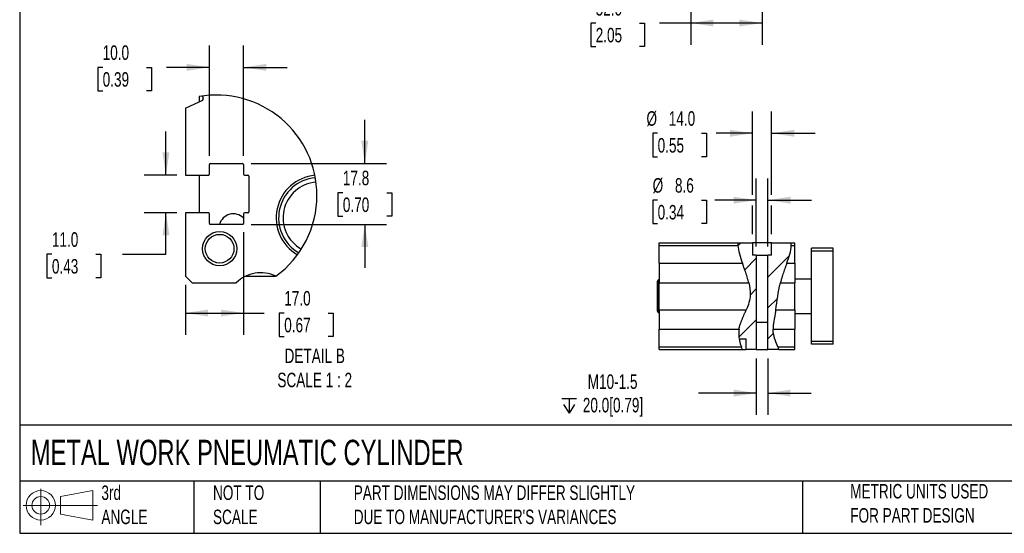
# Model space of a CAD drawing. Header units: millimetres. Extents: x 32 to 1365, y 32 to 1048.
# Tile 1 of 5: x 32 to 750, y 32 to 407. Entities that reach past the tile are written whole.
import ezdxf

# ---------------------------------------------------------------- set-up
doc = ezdxf.new("R2010")
doc.units = ezdxf.units.MM
doc.header["$LTSCALE"] = 5
doc.linetypes.add('SLD-Solid', pattern=[0])
doc.layers.add('DIMENSIONS', color=140, linetype='SLD-Solid', lineweight=25)
doc.layers.add('TEXT', color=140, linetype='SLD-Solid', lineweight=25)
doc.layers.add('HATCH', color=6, linetype='SLD-Solid')
doc.layers.add('SLD-DEFPOINTS', color=7, linetype='Continuous')
doc.styles.add('SLDTEXTSTYLE0', font='TXT', dxfattribs={"width": 0.7})
doc.dimstyles.new('SLDDIMSTYLE0', dxfattribs={"dimtxt": 10.790039, "dimasz": 16.51, "dimexe": 0, "dimexo": 0.0625, "dimgap": 2.69751, "dimtad": 0, "dimtih": 1, "dimtoh": 1, "dimrnd": 1e-09, "dimzin": 4, "dimdsep": 46, "dimtxsty": 'SLDTEXTSTYLE0', "dimsah": 1, "dimcen": 0.09, "dimadec": 0, "dimazin": 1, "dimtfac": 1, "dimtmove": 0, "dimatfit": 0, "dimfxl": 0, "dimfrac": 2, "dimtolj": 1, "dimtzin": 12, "dimarcsym": 0})
doc.dimstyles.new('SLDDIMSTYLE1', dxfattribs={"dimtxt": 10.790039, "dimasz": 16.51, "dimexe": 0, "dimexo": 0.0625, "dimgap": 2.69751, "dimtad": 0, "dimtih": 1, "dimtoh": 1, "dimrnd": 1e-09, "dimzin": 12, "dimdsep": 46, "dimtxsty": 'SLDTEXTSTYLE0', "dimsah": 1, "dimcen": 0.09, "dimadec": 0, "dimazin": 3, "dimtfac": 1, "dimtmove": 0, "dimatfit": 0, "dimfxl": 0, "dimfrac": 2, "dimtolj": 1, "dimtzin": 12, "dimarcsym": 0})
doc.dimstyles.new('SLDDIMSTYLE2', dxfattribs={"dimtxt": 10.790039, "dimasz": 16.51, "dimexe": 0, "dimexo": 0.0625, "dimgap": 2.69751, "dimtad": 0, "dimtih": 1, "dimtoh": 1, "dimrnd": 1e-09, "dimzin": 4, "dimdsep": 46, "dimtxsty": 'SLDTEXTSTYLE0', "dimsah": 1, "dimcen": 0.09, "dimadec": 0, "dimazin": 1, "dimtfac": 1, "dimtofl": 0, "dimtmove": 0, "dimatfit": 3, "dimfxl": 0, "dimfrac": 2, "dimtolj": 1, "dimtzin": 12, "dimarcsym": 0})
doc.dimstyles.new('SLDDIMSTYLE6', dxfattribs={"dimtxt": 10.790039, "dimasz": 16.51, "dimexe": 0, "dimexo": 0.0625, "dimgap": 2.69751, "dimtad": 0, "dimtih": 1, "dimtoh": 1, "dimlfac": 0.4, "dimrnd": 1e-09, "dimzin": 4, "dimdsep": 46, "dimtxsty": 'SLDTEXTSTYLE0', "dimsah": 1, "dimcen": 0.09, "dimadec": 0, "dimazin": 1, "dimtfac": 1, "dimtmove": 0, "dimatfit": 0, "dimfxl": 0, "dimfrac": 2, "dimtolj": 1, "dimtzin": 12, "dimarcsym": 0})
doc.dimstyles.new('SLDDIMSTYLE7', dxfattribs={"dimtxt": 10.790039, "dimasz": 16.51, "dimexe": 0, "dimexo": 0.0625, "dimgap": 2.69751, "dimtad": 0, "dimtih": 1, "dimtoh": 1, "dimlfac": 0.4, "dimrnd": 1e-09, "dimzin": 12, "dimdsep": 46, "dimtxsty": 'SLDTEXTSTYLE0', "dimsah": 1, "dimcen": 0.09, "dimadec": 0, "dimazin": 3, "dimtfac": 1, "dimtmove": 0, "dimatfit": 0, "dimfxl": 0, "dimfrac": 2, "dimtolj": 1, "dimtzin": 12, "dimarcsym": 0})
doc.dimstyles.new('SLDDIMSTYLE8', dxfattribs={"dimtxt": 10.790039, "dimasz": 16.51, "dimexe": 0, "dimexo": 0.0625, "dimgap": 2.69751, "dimtad": 0, "dimtih": 1, "dimtoh": 1, "dimlfac": 0.4, "dimrnd": 1e-09, "dimzin": 4, "dimdsep": 46, "dimtxsty": 'SLDTEXTSTYLE0', "dimsah": 1, "dimcen": 0.09, "dimadec": 0, "dimazin": 1, "dimtfac": 1, "dimtofl": 0, "dimtmove": 0, "dimatfit": 3, "dimfxl": 0, "dimfrac": 2, "dimtolj": 1, "dimtzin": 12, "dimarcsym": 0})

# ---------------------------------------------------------------- blocks, each defined once
blk = doc.blocks.new('Block11')
at = {"color": 7, "linetype": 'SLD-Solid', "lineweight": 18}
for p, q in [((12.94, 26.55), (12.94, 0)), ((27.4, 20.84), (50.88, 25.16)), ((50.88, 25.16), (50.88, 3.66)), ((0, 14.41), (54.37, 14.41)), ((27.4, 7.98), (27.4, 20.84)), ((27.4, 7.98), (50.88, 3.66))]:
    blk.add_line(p, q, dxfattribs=at)
for radius in [10.75, 6.43]:
    blk.add_circle((12.94, 14.41), radius, dxfattribs=at)
blk = doc.blocks.new('Block12')
at = {"layer": 'SLD-DEFPOINTS'}
blk.add_blockref('Block11', (0, 0), dxfattribs=at)
blk = doc.blocks.new('_D_6')
at = {"layer": 'DIMENSIONS'}
for p, q in [((521.65, 518.99), (521.65, 388.46)), ((573.65, 518.99), (573.65, 388.46)), ((452.21, 404.34), (448.59, 404.34)), ((448.59, 404.34), (448.59, 387.19)), ((484.28, 404.34), (487.9, 404.34)), ((487.9, 404.34), (487.9, 387.19)), ((521.65, 404.34), (498.89, 404.34)), ((573.65, 404.34), (521.65, 404.34)), ((448.59, 387.19), (452.21, 387.19)), ((487.9, 387.19), (484.28, 387.19))]:
    blk.add_line(p, q, dxfattribs=at)
for points in [[(521.65, 404.34), (538.16, 401.8), (538.16, 406.88)], [(573.65, 404.34), (557.14, 406.88), (557.14, 401.8)]]:
    blk.add_solid(points, dxfattribs=at)
at = {"layer": 'DIMENSIONS', "char_height": 10.583, "attachment_point": 1, "style": 'SLDTEXTSTYLE0'}
for s, insert in [('52.0', (452.21, 420.39)), ('2.05', (452.21, 400.83))]:
    blk.add_mtext(s, dxfattribs=dict(at, insert=insert))
blk = doc.blocks.new('_D_29')
at = {"layer": 'DIMENSIONS'}
for p, q in [((569.35, 241.2), (569.35, 290.88)), ((577.95, 241.2), (577.95, 290.88)), ((497.42, 275), (493.8, 275)), ((493.8, 275), (493.8, 257.85)), ((529.49, 275), (533.11, 275)), ((533.11, 275), (533.11, 257.85)), ((569.35, 275), (539.15, 275)), ((577.95, 275), (609.7, 275)), ((493.8, 257.85), (497.42, 257.85)), ((533.11, 257.85), (529.49, 257.85))]:
    blk.add_line(p, q, dxfattribs=at)
for points in [[(569.35, 275), (552.84, 277.54), (552.84, 272.46)], [(577.95, 275), (594.46, 272.46), (594.46, 277.54)]]:
    blk.add_solid(points, dxfattribs=at)
at = {"layer": 'DIMENSIONS', "char_height": 10.583, "attachment_point": 1, "style": 'SLDTEXTSTYLE0'}
for s, insert in [('%%c', (493.77, 291.06)), ('8.6', (510.06, 291.06)), ('0.34', (497.42, 271.5))]:
    blk.add_mtext(s, dxfattribs=dict(at, insert=insert))
blk = doc.blocks.new('_D_30')
at = {"layer": 'DIMENSIONS'}
for p, q in [((566.65, 278.81), (566.65, 339.72)), ((580.65, 278.81), (580.65, 339.72)), ((497.42, 323.85), (493.8, 323.85)), ((493.8, 323.85), (493.8, 306.7)), ((529.49, 323.85), (533.11, 323.85)), ((533.11, 323.85), (533.11, 306.7)), ((566.65, 323.85), (540.05, 323.85)), ((580.65, 323.85), (612.4, 323.85)), ((493.8, 306.7), (497.42, 306.7)), ((533.11, 306.7), (529.49, 306.7)), ((566.65, 250.2), (566.65, 271.19)), ((580.65, 250.2), (580.65, 271.19))]:
    blk.add_line(p, q, dxfattribs=at)
for points in [[(566.65, 323.85), (550.14, 326.39), (550.14, 321.31)], [(580.65, 323.85), (597.16, 321.31), (597.16, 326.39)]]:
    blk.add_solid(points, dxfattribs=at)
at = {"layer": 'DIMENSIONS', "char_height": 10.583, "attachment_point": 1, "style": 'SLDTEXTSTYLE0'}
for s, insert in [('%%c', (489.28, 339.91)), ('14.0', (505.57, 339.91)), ('0.55', (497.42, 320.34))]:
    blk.add_mtext(s, dxfattribs=dict(at, insert=insert))
blk = doc.blocks.new('SW_SYMBOL_HOLE_DEPTH')
at = {"layer": 'DIMENSIONS', "color": 0}
for p, q in [((0, 4375), (4000, 4375)), ((500, 2775), (2000, 375)), ((2000, 4375), (2000, 375)), ((3500, 2775), (2000, 375))]:
    blk.add_line(p, q, dxfattribs=at)
blk = doc.blocks.new('_D_31')
at = {"layer": 'DIMENSIONS'}
for p, q in [((569.46, 159.5), (569.46, 118.27)), ((577.84, 159.5), (577.84, 118.27)), ((569.46, 134.15), (527.14, 134.15)), ((577.84, 134.15), (609.59, 134.15))]:
    blk.add_line(p, q, dxfattribs=at)
for points in [[(569.46, 134.15), (552.95, 136.69), (552.95, 131.61)], [(577.84, 134.15), (594.35, 131.61), (594.35, 136.69)]]:
    blk.add_solid(points, dxfattribs=at)
at = {"layer": 'DIMENSIONS', "xscale": 0.002688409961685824, "yscale": 0.002688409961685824, "zscale": 0.002688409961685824}
blk.add_blockref('SW_SYMBOL_HOLE_DEPTH', (427.39, 118.43), dxfattribs=at)
at = {"layer": 'DIMENSIONS', "char_height": 10.583, "attachment_point": 1, "style": 'SLDTEXTSTYLE0'}
for s, insert in [('M10-1.5', (446.38, 147.79)), ('20.0[0.79]', (442.82, 130.64))]:
    blk.add_mtext(s, dxfattribs=dict(at, insert=insert))
blk = doc.blocks.new('_D_36')
at = {"layer": 'DIMENSIONS'}
for p, q in [((138.53, 293.32), (138.53, 325.07)), ((146.35, 293.32), (122.65, 293.32)), ((146.35, 265.82), (122.65, 265.82)), ((138.53, 235.5), (138.53, 265.82)), ((55.27, 235.5), (51.64, 235.5)), ((51.64, 235.5), (51.64, 218.35)), ((87.33, 235.5), (90.95, 235.5)), ((90.95, 235.5), (90.95, 218.35)), ((106.78, 235.5), (138.53, 235.5)), ((51.64, 218.35), (55.27, 218.35)), ((90.95, 218.35), (87.33, 218.35))]:
    blk.add_line(p, q, dxfattribs=at)
for points in [[(138.53, 293.32), (141.07, 309.83), (135.99, 309.83)], [(138.53, 265.82), (135.99, 249.31), (141.07, 249.31)]]:
    blk.add_solid(points, dxfattribs=at)
at = {"layer": 'DIMENSIONS', "char_height": 10.583, "attachment_point": 1, "style": 'SLDTEXTSTYLE0'}
for s, insert in [('11.0', (55.27, 251.56)), ('0.43', (55.27, 232))]:
    blk.add_mtext(s, dxfattribs=dict(at, insert=insert))
blk = doc.blocks.new('_D_37')
at = {"layer": 'DIMENSIONS'}
for p, q in [((283.68, 301.82), (283.68, 333.57)), ((200.8, 301.82), (299.55, 301.82)), ((267.64, 280.45), (264.02, 280.45)), ((264.02, 280.45), (264.02, 263.3)), ((299.71, 280.45), (303.33, 280.45)), ((303.33, 280.45), (303.33, 263.3)), ((264.02, 263.3), (267.64, 263.3)), ((303.33, 263.3), (299.71, 263.3)), ((200.8, 257.32), (299.55, 257.32)), ((283.68, 257.32), (283.68, 225.57))]:
    blk.add_line(p, q, dxfattribs=at)
for points in [[(283.68, 301.82), (286.22, 318.33), (281.14, 318.33)], [(283.68, 257.32), (281.14, 240.81), (286.22, 240.81)]]:
    blk.add_solid(points, dxfattribs=at)
at = {"layer": 'DIMENSIONS', "char_height": 10.583, "attachment_point": 1, "style": 'SLDTEXTSTYLE0'}
for s, insert in [('17.8', (267.64, 296.51)), ('0.70', (267.64, 276.95))]:
    blk.add_mtext(s, dxfattribs=dict(at, insert=insert))
blk = doc.blocks.new('_D_38')
at = {"layer": 'DIMENSIONS'}
for p, q in [((170.2, 307.42), (170.2, 387.84)), ((195.2, 307.42), (195.2, 387.84)), ((92.32, 371.97), (88.7, 371.97)), ((88.7, 371.97), (88.7, 354.82)), ((124.39, 371.97), (128.01, 371.97)), ((128.01, 371.97), (128.01, 354.82)), ((170.2, 371.97), (139.01, 371.97)), ((195.2, 371.97), (226.95, 371.97)), ((88.7, 354.82), (92.32, 354.82)), ((128.01, 354.82), (124.39, 354.82))]:
    blk.add_line(p, q, dxfattribs=at)
for points in [[(170.2, 371.97), (153.69, 374.51), (153.69, 369.43)], [(195.2, 371.97), (211.71, 369.43), (211.71, 374.51)]]:
    blk.add_solid(points, dxfattribs=at)
at = {"layer": 'DIMENSIONS', "char_height": 10.583, "attachment_point": 1, "style": 'SLDTEXTSTYLE0'}
for s, insert in [('10.0', (92.32, 388.02)), ('0.39', (92.32, 368.46))]:
    blk.add_mtext(s, dxfattribs=dict(at, insert=insert))
blk = doc.blocks.new('_D_39')
at = {"layer": 'DIMENSIONS'}
for p, q in [((195.2, 251.72), (195.2, 176.72)), ((152.7, 213.22), (152.7, 176.72)), ((152.7, 192.6), (195.2, 192.6)), ((195.2, 192.6), (210.24, 192.6)), ((224.85, 192.6), (221.23, 192.6)), ((221.23, 192.6), (221.23, 175.45)), ((256.92, 192.6), (260.54, 192.6)), ((260.54, 192.6), (260.54, 175.45)), ((221.23, 175.45), (224.85, 175.45)), ((260.54, 175.45), (256.92, 175.45))]:
    blk.add_line(p, q, dxfattribs=at)
for points in [[(152.7, 192.6), (169.21, 190.06), (169.21, 195.14)], [(195.2, 192.6), (178.69, 195.14), (178.69, 190.06)]]:
    blk.add_solid(points, dxfattribs=at)
at = {"layer": 'DIMENSIONS', "char_height": 10.583, "attachment_point": 1, "style": 'SLDTEXTSTYLE0'}
for s, insert in [('17.0', (224.85, 208.66)), ('0.67', (224.85, 189.09))]:
    blk.add_mtext(s, dxfattribs=dict(at, insert=insert))

msp = doc.modelspace()

# ---------------------------------------------------------------- hatches: boundary and pattern name
at = {"layer": 'HATCH'}
h = msp.add_hatch(dxfattribs=at)
h.set_pattern_fill('ANSI31', color=256, scale=5, style=0)
edge = h.paths.add_edge_path(flags=0)
edge.add_spline(control_points=[(555.984, 243.848), (555.212, 234.392), (574.07, 204.627), (555.326, 186.5), (556.789, 173.902), (557.149, 172.252)], knot_values=[0.0357635, 0.0357635, 0.0357635, 0.0357635, 0.1829036, 0.3077317, 0.3267132, 0.3267132, 0.3267132, 0.3267132], weights=[1, 1, 1, 1, 1, 1], degree=3, periodic=0)
edge.add_line((557.149, 172.252), (557.149, 173.848))
edge.add_line((557.149, 173.848), (562.149, 173.848))
edge.add_line((562.149, 173.848), (562.149, 165.848))
edge.add_line((562.149, 165.848), (569.461, 165.848))
edge.add_line((569.461, 165.848), (569.461, 185.848))
edge.add_line((569.461, 185.848), (569.349, 185.848))
edge.add_line((569.349, 185.848), (569.349, 234.848))
edge.add_line((569.349, 234.848), (566.649, 234.848))
edge.add_line((566.649, 234.848), (566.649, 243.848))
edge.add_line((566.649, 243.848), (555.984, 243.848))
h = msp.add_hatch(dxfattribs=at)
h.set_pattern_fill('ANSI31', color=256, scale=5, style=0)
edge = h.paths.add_edge_path(flags=0)
edge.add_spline(control_points=[(585.808, 165.848), (584.644, 169.566), (580.548, 178.293), (584.35, 195.681), (585.145, 215.415), (595.58, 237.662), (594.849, 243.848)], knot_values=[0.5108824, 0.5108824, 0.5108824, 0.5108824, 0.5547611, 0.5960525, 0.7403462, 0.8260555, 0.8260555, 0.8260555, 0.8260555], weights=[1, 1, 1, 1, 1, 1, 1], degree=3, periodic=0)
edge.add_line((594.849, 243.848), (580.649, 243.848))
edge.add_line((580.649, 243.848), (580.649, 234.848))
edge.add_line((580.649, 234.848), (577.949, 234.848))
edge.add_line((577.949, 234.848), (577.949, 185.848))
edge.add_line((577.949, 185.848), (577.837, 185.848))
edge.add_line((577.837, 185.848), (577.837, 165.848))
edge.add_line((577.837, 165.848), (585.808, 165.848))

# ---------------------------------------------------------------- linework, layer by layer
for p, q in [((165.102, 347.834), (153.091, 342.231)), ((162.703, 350.596), (162.703, 346.715)), ((165.184, 350.992), (165.751, 349.389)), ((152.703, 342.029), (152.703, 293.316)), ((170.203, 294.066), (170.203, 301.066)), ((170.953, 301.816), (194.453, 301.816)), ((195.203, 301.066), (195.203, 294.066)), ((152.703, 293.316), (169.453, 293.316)), ((162.703, 293.316), (162.703, 265.816)), ((195.953, 293.316), (198.203, 293.316)), ((198.953, 292.566), (198.953, 266.566)), ((169.453, 265.816), (152.703, 265.816)), ((152.703, 265.816), (152.703, 219.566)), ((170.203, 258.066), (170.203, 265.066)), ((195.203, 265.066), (195.203, 258.066)), ((198.203, 265.816), (195.953, 265.816)), ((194.453, 257.316), (170.953, 257.316)), ((498.649, 243.848), (555.984, 243.848)), ((498.649, 241.848), (498.649, 243.848)), ((498.649, 228.989), (498.649, 241.848)), ((498.649, 241.848), (555.971, 241.848)), ((555.984, 243.848), (566.649, 243.848)), ((566.649, 243.848), (566.649, 234.848)), ((580.649, 243.848), (566.649, 243.848)), ((580.649, 234.848), (580.649, 243.848)), ((580.649, 243.848), (594.849, 243.848)), ((594.849, 243.848), (597.649, 243.848)), ((594.934, 241.848), (597.649, 241.848)), ((597.649, 241.848), (597.649, 243.848)), ((597.649, 228.989), (597.649, 241.848)), ((625.649, 239.848), (609.649, 239.848)), ((609.649, 237.848), (609.649, 239.848)), ((625.649, 237.848), (609.649, 237.848)), ((609.649, 171.848), (609.649, 237.848)), ((625.649, 237.848), (625.649, 239.848)), ((625.649, 171.848), (625.649, 237.848)), ((569.349, 234.848), (566.649, 234.848)), ((569.349, 234.848), (569.349, 185.848)), ((569.349, 234.848), (577.949, 234.848)), ((577.949, 185.848), (577.949, 234.848)), ((580.649, 234.848), (577.949, 234.848)), ((498.649, 228.989), (498.649, 214.707)), ((498.649, 228.989), (559.287, 228.989)), ((591.73, 228.989), (597.649, 228.989)), ((597.649, 228.989), (597.649, 214.707)), ((152.703, 219.566), (157.703, 214.566)), ((196.808, 219.566), (218.598, 219.566)), ((498.649, 217.059), (497.899, 216.626)), ((497.899, 193.07), (497.899, 216.626)), ((609.649, 217.348), (597.649, 217.348)), ((157.703, 214.566), (189.851, 214.566)), ((497.149, 215.327), (497.149, 194.369)), ((498.649, 214.707), (563.904, 214.707)), ((498.649, 194.989), (498.649, 214.707)), ((587.072, 214.707), (597.649, 214.707)), ((597.649, 194.989), (597.649, 214.707)), ((498.649, 194.989), (498.649, 180.707)), ((498.649, 194.989), (562.135, 194.989)), ((583.643, 194.989), (597.649, 194.989)), ((597.649, 194.989), (597.649, 180.707)), ((497.899, 193.07), (498.649, 192.637)), ((597.649, 192.348), (609.649, 192.348)), ((498.649, 180.707), (556.875, 180.707)), ((498.649, 167.848), (498.649, 180.707)), ((569.461, 185.848), (569.349, 185.848)), ((569.461, 185.848), (569.461, 165.848)), ((569.461, 185.848), (577.837, 185.848)), ((577.837, 165.848), (577.837, 185.848)), ((577.949, 185.848), (577.837, 185.848)), ((581.647, 180.707), (597.649, 180.707)), ((597.649, 167.848), (597.649, 180.707)), ((557.149, 173.848), (557.149, 172.252)), ((557.149, 173.848), (562.149, 173.848)), ((562.149, 165.848), (562.149, 173.848)), ((498.649, 167.848), (558.521, 167.848)), ((498.649, 165.848), (498.649, 167.848)), ((498.649, 165.848), (559.449, 165.848)), ((559.445, 165.848), (562.149, 165.848)), ((569.461, 165.848), (562.149, 165.848)), ((569.461, 165.848), (577.837, 165.848)), ((585.808, 165.848), (577.837, 165.848)), ((585.129, 167.848), (597.649, 167.848)), ((585.808, 165.848), (597.649, 165.848)), ((597.649, 165.848), (597.649, 167.848)), ((625.649, 171.848), (609.649, 171.848)), ((609.649, 169.848), (609.649, 171.848)), ((625.649, 169.848), (609.649, 169.848)), ((625.649, 169.848), (625.649, 171.848))]:
    msp.add_line(p, q)
for radius in [12.5, 10.47]:
    msp.add_circle((177.703, 239.566), radius)
for centre, radius, start, end in [((164.574, 348.966), 1.25, 295.003967, 19.751674), ((155.212, 337.7), 5.003, 115.085948, 120.094288), ((170.953, 301.066), 0.75, 90.000039, 179.999249), ((194.453, 301.066), 0.75, 0.000751, 89.999605), ((169.453, 294.066), 0.75, 269.999536, 0.000464), ((195.953, 294.066), 0.75, 180.000751, 269.999605), ((198.203, 292.566), 0.75, 359.999432, 90.000212), ((250.158, 262.085), 31.202, 95.375686, 239.874609), ((250.14, 262.077), 29.382, 94.997189, 240.235522), ((250.148, 262.075), 26.143, 94.537327, 240.695424), ((198.203, 266.566), 0.75, 269.999788, 359.999856), ((169.453, 265.066), 0.75, 359.998825, 90.000464), ((187.703, 254.566), 10.47, 44.247432, 164.772323), ((195.953, 265.066), 0.75, 90.000395, 179.999961), ((170.953, 258.066), 0.75, 179.999536, 270.001175), ((194.453, 258.066), 0.75, 269.999181, 0.000464), ((207.632, 197.207), 24.85, 63.305603, 135.688481), ((498.649, 215.327), 1.5, 120, 180), ((498.649, 194.369), 1.5, 180, 240)]:
    msp.add_arc(centre, radius, start, end)
for points, knots in [([(555.984, 243.848), (555.984, 243.848), (555.983, 243.835), (555.979, 243.784), (555.976, 243.746), (555.969, 243.645), (555.966, 243.584), (555.958, 243.439), (555.954, 243.355), (555.944, 243.078), (555.941, 242.855), (555.946, 242.374), (555.956, 242.112), (555.971, 241.848)], [0, 0, 0, 0, 0.125, 0.125, 0.25, 0.25, 0.375, 0.375, 0.5, 0.5, 0.75, 0.75, 1, 1, 1, 1]), ([(594.934, 241.848), (594.937, 241.98), (594.939, 242.11), (594.939, 242.365), (594.938, 242.493), (594.932, 242.735), (594.928, 242.849), (594.917, 243.067), (594.911, 243.17), (594.891, 243.446), (594.877, 243.595), (594.856, 243.795), (594.849, 243.848), (594.849, 243.848)], [0, 0, 0, 0, 0.125, 0.125, 0.25, 0.25, 0.375, 0.375, 0.5, 0.5, 0.75, 0.75, 1, 1, 1, 1]), ([(563.904, 214.707), (563.788, 215.188), (563.656, 215.709), (563.432, 216.544), (563.352, 216.831), (563.185, 217.424), (563.096, 217.73), (562.822, 218.654), (562.628, 219.286), (562.318, 220.257), (562.211, 220.586), (561.995, 221.242), (561.886, 221.569), (561.557, 222.547), (561.334, 223.195), (560.996, 224.161), (560.884, 224.48), (560.664, 225.104), (560.556, 225.411), (560.342, 226.013), (560.237, 226.308), (560.031, 226.887), (559.93, 227.172), (559.635, 228.001), (559.453, 228.515), (559.287, 228.989)], [0, 0, 0, 0, 0.125, 0.125, 0.1875, 0.1875, 0.25, 0.25, 0.375, 0.375, 0.4375, 0.4375, 0.5, 0.5, 0.625, 0.625, 0.6875, 0.6875, 0.75, 0.75, 0.8125, 0.8125, 0.875, 0.875, 1, 1, 1, 1]), ([(591.73, 228.989), (591.558, 228.515), (591.371, 228.005), (591.071, 227.188), (590.968, 226.907), (590.755, 226.328), (590.645, 226.028), (590.312, 225.121), (590.086, 224.5), (589.631, 223.224), (589.4, 222.564), (588.959, 221.258), (588.748, 220.607), (588.443, 219.633), (588.343, 219.307), (588.152, 218.669), (588.059, 218.355), (587.793, 217.434), (587.63, 216.844), (587.403, 215.998), (587.331, 215.724), (587.196, 215.199), (587.132, 214.947), (587.072, 214.707)], [0, 0, 0, 0, 0.125, 0.125, 0.1875, 0.1875, 0.25, 0.25, 0.375, 0.375, 0.5, 0.5, 0.625, 0.625, 0.6875, 0.6875, 0.75, 0.75, 0.875, 0.875, 0.9375, 0.9375, 1, 1, 1, 1]), ([(563.904, 214.707), (564.632, 211.673), (565.689, 204.508), (563.605, 198.45), (562.135, 194.989)], [0.149867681, 0.149867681, 0.149867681, 0.149867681, 0.182903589, 0.229776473, 0.229776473, 0.229776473, 0.229776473]), ([(556.875, 180.707), (556.955, 181.199), (557.058, 181.732), (557.255, 182.587), (557.327, 182.881), (557.489, 183.488), (557.577, 183.799), (557.858, 184.736), (558.071, 185.375), (558.424, 186.353), (558.548, 186.681), (558.801, 187.332), (558.93, 187.656), (559.195, 188.302), (559.33, 188.624), (559.604, 189.266), (559.743, 189.588), (560.159, 190.534), (560.433, 191.146), (560.834, 192.036), (560.965, 192.329), (561.223, 192.904), (561.349, 193.186), (561.711, 194.004), (561.934, 194.515), (562.135, 194.989)], [0, 0, 0, 0, 0.125, 0.125, 0.1875, 0.1875, 0.25, 0.25, 0.375, 0.375, 0.4375, 0.4375, 0.5, 0.5, 0.5625, 0.5625, 0.625, 0.625, 0.75, 0.75, 0.8125, 0.8125, 0.875, 0.875, 1, 1, 1, 1]), ([(583.643, 194.989), (583.576, 194.519), (583.503, 194.009), (583.383, 193.189), (583.341, 192.907), (583.253, 192.322), (583.207, 192.019), (583.066, 191.103), (582.966, 190.474), (582.806, 189.505), (582.751, 189.175), (582.637, 188.516), (582.579, 188.187), (582.402, 187.204), (582.279, 186.552), (582.108, 185.577), (582.054, 185.254), (581.954, 184.622), (581.909, 184.312), (581.828, 183.703), (581.793, 183.405), (581.734, 182.819), (581.71, 182.53), (581.655, 181.695), (581.642, 181.179), (581.647, 180.707)], [0, 0, 0, 0, 0.125, 0.125, 0.1875, 0.1875, 0.25, 0.25, 0.375, 0.375, 0.4375, 0.4375, 0.5, 0.5, 0.625, 0.625, 0.6875, 0.6875, 0.75, 0.75, 0.8125, 0.8125, 0.875, 0.875, 1, 1, 1, 1]), ([(556.875, 180.707), (556.688, 179.557), (556.326, 175.42), (557.293, 170.833), (558.521, 167.848)], [0.293317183, 0.293317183, 0.293317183, 0.293317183, 0.30773166, 0.343932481, 0.343932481, 0.343932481, 0.343932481]), ([(585.129, 167.848), (583.956, 171.109), (581.968, 175.81), (581.656, 179.82), (581.647, 180.707)], [0.518501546, 0.518501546, 0.518501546, 0.518501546, 0.554761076, 0.565473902, 0.565473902, 0.565473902, 0.565473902])]:
    msp.add_open_spline(points, degree=3, knots=knots)
for points in [[(555.971, 241.848), (556.189, 238.163), (557.624, 233.719), (559.287, 228.989)], [(591.73, 228.989), (593.368, 233.51), (594.836, 237.988), (594.934, 241.848)], [(583.643, 194.989), (584.545, 201.32), (585.328, 207.725), (587.072, 214.707)], [(557.086, 172.548), (557.131, 172.326), (557.18, 172.105), (557.231, 171.884)], [(559.449, 165.848), (559.106, 166.507), (558.798, 167.174), (558.521, 167.848)], [(585.129, 167.848), (585.368, 167.183), (585.598, 166.517), (585.808, 165.848)]]:
    msp.add_open_spline(points, degree=3)
at = {"layer": 'SLD-DEFPOINTS'}
for start, end in [(359.999999, 100.040709), (306.259867, 359.999992)]:
    msp.add_arc((175.474, 278.471), 73.247, start, end, dxfattribs=at)
at = {"layer": 'TEXT'}
for p, q in [((31.75, 1047.75), (31.75, 31.75)), ((1365.25, 110.631), (31.75, 110.631)), ((1365.25, 69.85), (31.75, 69.85)), ((158.75, 69.85), (158.75, 31.75)), ((251.058, 69.85), (251.058, 31.75)), ((603.232, 69.85), (603.232, 31.75)), ((31.75, 31.75), (1365.25, 31.75))]:
    msp.add_line(p, q, dxfattribs=at)

# ---------------------------------------------------------------- block references
at = {"layer": 'SLD-DEFPOINTS'}
msp.add_blockref('Block12', (34.19, 37.769), dxfattribs=at)

# ---------------------------------------------------------------- texts
at = {"layer": 'TEXT', "style": 'SLDTEXTSTYLE0'}
for s, insert, char_height, attachment_point in [('DETAIL B^JSCALE 1 : 2', (247.119, 166.634), 10.58333, 2), ('METAL WORK PNEUMATIC CYLINDER', (39.829, 100.032), 18.52083, 1), ('3rd^JANGLE', (91.411, 66.688), 10.5833, 1), ('NOT TO^JSCALE', (172.876, 66.688), 10.58333, 1), ("PART DIMENSIONS MAY DIFFER SLIGHTLY ^JDUE TO MANUFACTURER'S VARIANCES", (275.596, 66.704), 10.58333, 1), ('METRIC UNITS USED ^JFOR PART DESIGN', (638.022, 67.779), 10.58333, 1)]:
    msp.add_mtext(s, dxfattribs=dict(at, insert=insert, char_height=char_height, attachment_point=attachment_point))

# ---------------------------------------------------------------- dimensions: what is measured, and where the dimension line sits
at = {"layer": 'DIMENSIONS'}
for base, p1, p2, dimstyle, picture, middle in [((521.649, 404.337), (573.649, 525.337), (521.649, 525.337), 'SLDDIMSTYLE2', '_D_6', (468.243, 404.337)), ((170.203, 371.966), (195.203, 301.066), (170.203, 301.066), 'SLDDIMSTYLE6', '_D_38', (108.357, 371.966)), ((152.703, 192.599), (195.203, 258.066), (152.703, 219.566), 'SLDDIMSTYLE8', '_D_39', (240.886, 192.599))]:
    dim = msp.add_linear_dim(base=base, p1=p1, p2=p2, dimstyle=dimstyle, dxfattribs=at)
    dim.commit()
    dim.dimension.update_dxf_attribs({"geometry": picture, "text_midpoint": middle, "dimtype": 160})
for base, p1, p2, text, dimstyle, picture, middle in [((566.649, 323.848), (580.649, 243.848), (566.649, 243.848), '%%c<>', 'SLDDIMSTYLE0', '_D_30', (513.455, 323.848)), ((577.949, 275.002), (569.349, 234.848), (577.949, 234.848), '%%c<>', 'SLDDIMSTYLE1', '_D_29', (513.455, 275.002)), ((569.461, 134.146), (577.837, 165.848), (569.461, 165.848), 'M10-1.5\\P{\\fGDT;x}20.0[0.79] ', 'SLDDIMSTYLE1', '_D_31', (476.057, 134.146))]:
    dim = msp.add_linear_dim(base=base, p1=p1, p2=p2, text=text, dimstyle=dimstyle, dxfattribs=at)
    dim.commit()
    dim.dimension.update_dxf_attribs({"geometry": picture, "text_midpoint": middle, "dimtype": 160})
for base, p1, p2, dimstyle, picture, middle in [((283.676, 257.316), (194.453, 301.816), (194.453, 257.316), 'SLDDIMSTYLE7', '_D_37', (283.676, 280.451)), ((138.528, 265.816), (152.703, 293.316), (152.703, 265.816), 'SLDDIMSTYLE6', '_D_36', (138.528, 235.503))]:
    dim = msp.add_linear_dim(base=base, p1=p1, p2=p2, angle=90, dimstyle=dimstyle, dxfattribs=at)
    dim.commit()
    dim.dimension.update_dxf_attribs({"geometry": picture, "text_midpoint": middle, "dimtype": 160})

doc.saveas('drawing.dxf')
